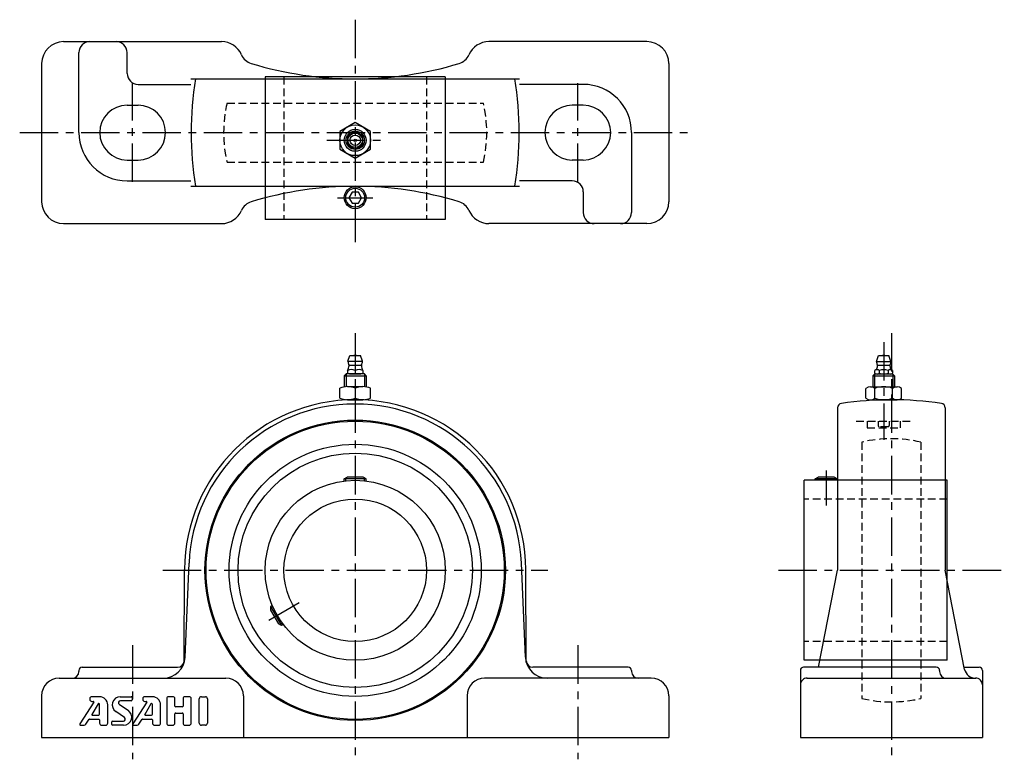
# Model space of a CAD drawing. Extents: x -153 to 296, y -10 to 327.
import ezdxf

# ---------------------------------------------------------------- set-up
doc = ezdxf.new("R2010")
doc.units = 0
doc.header["$LTSCALE"] = 14
doc.linetypes.add('CENTER', pattern=[2, 1.25, -0.25, 0.25, -0.25])
doc.linetypes.add('HIDDEN', pattern=[0.375, 0.25, -0.125])
doc.layers.get('0').update_dxf_attribs({"linetype": 'CONTINUOUS'})
for name, color, linetype in [('1', 3, 'CONTINUOUS'), ('CENTER', 1, 'CENTER'), ('HIDDEN', 3, 'HIDDEN')]:
    doc.layers.add(name, color=color, linetype=linetype)

msp = doc.modelspace()

# ---------------------------------------------------------------- linework, layer by layer
for p, q in [((-133, 317.34), (-61, 317.34)), ((133, 317.34), (61, 317.34)), ((-126, 275.84), (-126, 312.34)), ((-104, 302.84), (-104, 312.34)), ((-143, 307.34), (-143, 244.34)), ((143, 307.34), (143, 244.34)), ((-41.05, 301.24), (-41.05, 236.14)), ((41.05, 301.24), (-41.05, 301.24)), ((41.05, 301.24), (41.05, 236.14)), ((-99, 297.84), (-74.99, 297.84)), ((-74.99, 300.34), (74.99, 300.34)), ((104, 297.84), (74.99, 297.84)), ((-104, 288.34), (-99, 288.34)), ((104, 288.34), (99, 288.34)), ((-116.5, 275.84), (-116.5, 275.84)), ((-86.5, 275.84), (-86.5, 275.84)), ((86.5, 275.84), (86.5, 275.84)), ((116.5, 275.84), (116.5, 275.84)), ((126, 275.84), (126, 239.34)), ((-104, 263.34), (-99, 263.34)), ((104, 263.34), (99, 263.34)), ((-104, 253.84), (-74.99, 253.84)), ((99, 253.84), (74.99, 253.84)), ((-74.99, 251.34), (74.99, 251.34)), ((104, 248.84), (104, 239.34)), ((-133, 234.34), (-61, 234.34)), ((41.05, 236.14), (-41.05, 236.14)), ((133, 234.34), (61, 234.34)), ((-3.3, 171.54), (-2.4, 174.24)), ((-3.3, 171.54), (3.3, 171.54)), ((-2.4, 174.24), (2.4, 174.24)), ((3.3, 171.54), (2.4, 174.24)), ((237.7, 171.5), (238.6, 174.2)), ((237.7, 171.5), (244.3, 171.5)), ((238.6, 174.2), (243.4, 174.2)), ((244.3, 171.5), (243.4, 174.2)), ((-3.5, 167.37), (-3.5, 166.11)), ((-2.8, 169.79), (2.8, 169.79)), ((0, 167.37), (0, 166.11)), ((3.5, 167.37), (3.5, 166.11)), ((236.96, 166.07), (236.96, 167.33)), ((238.2, 169.75), (243.8, 169.75)), ((238.98, 167.33), (238.98, 166.07)), ((243.02, 167.33), (243.02, 166.07)), ((245.04, 167.33), (245.04, 166.07)), ((-5, 164.93), (-4.19, 165.74)), ((-5, 164.93), (5, 164.93)), ((-5, 164.93), (-5, 159.86)), ((-4.19, 165.74), (-4.19, 160)), ((4.19, 165.74), (-4.19, 165.74)), ((-1.75, 165.74), (1.75, 165.74)), ((5, 164.93), (4.19, 165.74)), ((4.19, 165.74), (4.19, 160)), ((5, 164.93), (5, 159.86)), ((236, 164.89), (236.81, 165.7)), ((236, 164.89), (246, 164.89)), ((236, 164.89), (236, 159.96)), ((245.19, 165.7), (236.81, 165.7)), ((236.81, 165.7), (236.81, 159.96)), ((244.03, 165.7), (237.97, 165.7)), ((245.19, 165.7), (245.19, 159.96)), ((246, 164.89), (245.19, 165.7)), ((246, 164.89), (246, 159.96)), ((-7.01, 154.78), (-7.01, 159.22)), ((-3.51, 160), (3.51, 160)), ((0, 159.22), (0, 154.78)), ((7.01, 154.78), (7.01, 159.22)), ((232.9, 154.74), (232.9, 159.18)), ((232.9, 154.74), (232.9, 159.18)), ((234.93, 159.96), (247.08, 159.96)), ((236.95, 154.74), (236.95, 159.18)), ((245.05, 154.74), (245.05, 159.18)), ((249.1, 154.74), (249.1, 159.18)), ((-3.51, 154), (3.51, 154)), ((234.93, 153.96), (247.08, 153.96)), ((220, 150.33), (220, 76.2)), ((269, 150.33), (269, 76.2)), ((-5, 117.9), (-3.61, 118.7)), ((5, 117.9), (-5, 117.9)), ((-5, 116.94), (-5, 117.9)), ((-4.3, 117.02), (-4.3, 118.3)), ((3.61, 118.7), (-3.61, 118.7)), ((5, 117.9), (3.61, 118.7)), ((4.3, 117.02), (4.3, 118.3)), ((5, 116.94), (5, 117.9)), ((204.8, 35.15), (204.8, 117.25)), ((269.9, 117.25), (204.8, 117.25)), ((209.8, 117.9), (211.19, 118.7)), ((219.8, 117.9), (209.8, 117.9)), ((209.8, 117.25), (209.8, 117.9)), ((210.5, 117.25), (210.5, 118.3)), ((218.41, 118.7), (211.19, 118.7)), ((219.8, 117.9), (218.41, 118.7)), ((219.1, 117.25), (219.1, 118.3)), ((219.8, 117.25), (219.8, 117.9)), ((269.9, 35.15), (269.9, 117.25)), ((-77.97, 34.99), (-77.8, 76.52)), ((-77.59, 36.58), (-75.77, 79.42)), ((77.59, 36.58), (75.77, 79.42)), ((77.97, 34.99), (77.8, 76.52)), ((211.28, 32), (220, 76.2)), ((277.91, 31.03), (269, 76.2)), ((-37.79, 60.16), (-38.61, 59.68)), ((-38.61, 59.68), (-33.61, 51.02)), ((-38.61, 59.68), (-38.61, 58.08)), ((-37.5, 59.51), (-38.61, 58.87)), ((-38.61, 58.08), (-35, 51.82)), ((-33.61, 51.02), (-35, 51.82)), ((-33.2, 52.06), (-34.31, 51.42)), ((-32.79, 51.5), (-33.61, 51.02)), ((-124.5, 32), (-80.97, 32)), ((124.5, 32), (80.97, 32)), ((265, 32), (204.5, 32)), ((269.9, 35.15), (204.8, 35.15)), ((277.89, 32), (284.5, 32)), ((-135, 27), (-59, 27)), ((-126, 30.5), (-126, 30)), ((135, 27), (59, 27)), ((126, 30.5), (126, 30)), ((203, 30.5), (203, 0)), ((206, 27), (283, 27)), ((266.5, 30.5), (266.5, 30)), ((286, 30.5), (286, 0)), ((-143, 19), (-143, 0)), ((-51, 19), (-51, 0)), ((51, 19), (51, 0)), ((143, 19), (143, 0)), ((-143, 0), (143, 0)), ((203, 0), (286, 0))]:
    msp.add_line(p, q)
for points in [[(0, 280.44), (-7.01, 276.39), (-7.01, 268.29), (0, 264.24), (7.01, 268.29), (7.01, 276.39)], [(-3.5, 270.32), (0, 268.3), (3.5, 270.32), (3.5, 274.36), (0, 276.38), (-3.5, 274.36)], [(-1.44, 248.64), (-2.89, 246.14), (-1.44, 243.64), (1.44, 243.64), (2.89, 246.14), (1.44, 248.64)]]:
    msp.add_lwpolyline(points, close=True)
for centre, radius in [((0, 272.34), 7.01), ((0, 272.34), 5), ((0, 272.34), 4.19), ((0, 272.34), 3.3), ((0, 272.34), 2.4), ((0, 272.34), 0.555), ((0, 246.14), 5), ((0, 246.14), 4.3), ((0, 76.2), 68.5), ((0, 76.2), 68), ((0, 76.2), 57.5), ((0, 76.2), 53.44), ((0, 76.2), 41.05), ((0, 76.2), 32.5)]:
    msp.add_circle(centre, radius)
for centre, radius, start, end in [((-133, 307.34), 10, 90, 180), ((-121, 312.34), 5, 90, 180), ((-109, 312.34), 5, 0, 90), ((-61, 307.34), 10, 23.4015, 90), ((61, 307.34), 10, 90, 156.5985), ((133, 307.34), 10, 0, 90), ((-45.4, 314.09), 7, 203.4015, 253.0813), ((45.4, 314.09), 7, 286.9187, 336.5985), ((0, 463.34), 163, 253.0813, 286.9187), ((-99, 302.84), 5, 180, 270), ((76.2, 275.84), 151, 170.6624, 189.3376), ((-76.2, 275.84), 151, 350.6624, 9.3376), ((104, 275.84), 22, 0, 90), ((-104, 275.84), 12.5, 90, 180), ((-99, 275.84), 12.5, 0, 90), ((99, 275.84), 12.5, 90, 180), ((104, 275.84), 12.5, 0, 90), ((-104, 275.84), 22, 180, 270), ((-104, 275.84), 12.5, 180, 270), ((-99, 275.84), 12.5, 270, 0), ((99, 275.84), 12.5, 180, 270), ((104, 275.84), 12.5, 270, 0), ((99, 248.84), 5, 0, 90), ((0, 88.34), 163, 73.0813, 106.9187), ((-133, 244.34), 10, 180, 270), ((-45.4, 237.59), 7, 106.9187, 156.5985), ((45.4, 237.59), 7, 23.4015, 73.0813), ((133, 244.34), 10, 270, 0), ((-61, 244.34), 10, 270, 336.5985), ((61, 244.34), 10, 203.4015, 270), ((109, 239.34), 5, 180, 270), ((121, 239.34), 5, 270, 0), ((0, 171.54), 3.3, 180, 208.0616), ((0, 172.75), 1.59, 69.555, 110.445), ((0, 171.54), 3.3, 331.9384, 0), ((241, 171.5), 3.3, 180, 208.0616), ((241, 172.71), 1.59, 69.555, 110.445), ((241, 171.5), 3.3, 331.9384, 0), ((-1.75, 163.42), 4.32, 66.1022, 113.8978), ((-8.79, 170.16), 6, 332.3723, 353.8983), ((-3.62, 169.61), 0.8, 353.8983, 28.0616), ((1.75, 163.42), 4.32, 66.1022, 113.8978), ((3.62, 169.61), 0.8, 151.9384, 186.1017), ((8.79, 170.16), 6, 186.1017, 207.6277), ((237.97, 166.14), 1.56, 49.7398, 130.2602), ((232.21, 170.12), 6, 336.1715, 353.8983), ((237.38, 169.57), 0.8, 353.8983, 28.0616), ((241, 162), 5.7, 69.2291, 110.7709), ((244.03, 166.14), 1.56, 49.7398, 130.2602), ((244.62, 169.57), 0.8, 151.9384, 186.1017), ((249.79, 170.12), 6, 186.1017, 203.8285), ((-1.75, 170.06), 4.32, 246.1022, 293.8978), ((1.75, 170.06), 4.32, 246.1022, 293.8978), ((237.97, 167.26), 1.56, 229.7398, 310.2602), ((241, 171.4), 5.7, 249.2291, 290.7709), ((244.03, 167.26), 1.56, 229.7398, 310.2602), ((-3.51, 151.72), 8.28, 64.9424, 115.0576), ((3.51, 151.72), 8.28, 64.9424, 115.0576), ((234.93, 156.94), 3.02, 47.8966, 132.1034), ((241, 149.05), 10.91, 68.2132, 111.7868), ((247.08, 156.94), 3.02, 47.8966, 132.1034), ((0, 76.2), 77.8, 0.2322, 179.7678), ((-3.51, 162.28), 8.28, 244.9424, 295.0576), ((3.51, 162.28), 8.28, 244.9424, 295.0576), ((244.5, 0), 154, 81.4874, 98.5126), ((234.93, 156.98), 3.02, 227.8966, 312.1034), ((241, 164.87), 10.91, 248.2132, 291.7868), ((247.08, 156.98), 3.02, 227.8966, 312.1034), ((0, 76.2), 75.84, 2.4357, 177.5643), ((222, 150.33), 2, 98.5126, 180), ((267, 150.33), 2, 0, 81.4874), ((-87.58, 37), 10, 270, 357.5643), ((87.58, 37), 10, 182.4357, 270), ((-124.5, 30.5), 1.5, 90, 180), ((-80.97, 35), 3, 270, 359.7678), ((80.97, 35), 3, 180.2322, 270), ((124.5, 30.5), 1.5, 0, 90), ((204.5, 30.5), 1.5, 90, 180), ((265, 30.5), 1.5, 0, 90), ((284.5, 30.5), 1.5, 0, 90), ((-135, 19), 8, 90, 180), ((-129, 30), 3, 270, 0), ((-59, 19), 8, 0, 90), ((59, 19), 8, 90, 180), ((129, 30), 3, 180, 270), ((135, 19), 8, 0, 90), ((206, 24), 3, 88.6828, 180), ((269.5, 30), 3, 180, 270), ((282.82, 32), 5, 191.1594, 271.3172), ((283, 24), 3, 0, 91.3172)]:
    msp.add_arc(centre, radius, start, end)
at = {"layer": '1'}
for p, q in [((-116.59, 18.55), (-120.1, 18.55)), ((-107.11, 18.55), (-102.1, 18.55)), ((-101.73, 18.18), (-101.73, 17.07)), ((-92.45, 18.55), (-95.96, 18.55)), ((-83.16, 18.55), (-85.02, 18.55)), ((-75.73, 18.55), (-77.59, 18.55)), ((-70.16, 18.55), (-68.3, 18.55)), ((-119.16, 16.11), (-125.51, 6.12)), ((-121.03, 17.63), (-121.03, 17.33)), ((-117.28, 15.23), (-120.13, 10.48)), ((-120.1, 16.39), (-119.31, 16.39)), ((-116.59, 10.57), (-116.59, 15.04)), ((-112.87, 6.48), (-112.87, 14.84)), ((-107.54, 14.99), (-103.58, 12.36)), ((-102.1, 16.69), (-107.02, 16.69)), ((-95.01, 16.11), (-101.37, 6.12)), ((-96.88, 17.62), (-96.88, 17.32)), ((-93.14, 15.23), (-95.99, 10.48)), ((-95.96, 16.39), (-95.17, 16.39)), ((-92.45, 10.57), (-92.45, 15.04)), ((-88.73, 6.48), (-88.73, 14.84)), ((-85.95, 17.62), (-85.95, 6.48)), ((-82.23, 14.28), (-82.23, 17.62)), ((-78.89, 13.91), (-81.86, 13.91)), ((-78.52, 17.62), (-78.52, 14.28)), ((-74.8, 6.48), (-74.8, 17.62)), ((-71.09, 6.48), (-71.09, 17.62)), ((-67.37, 17.62), (-67.37, 6.48)), ((-119.97, 10.19), (-116.96, 10.19)), ((-105.21, 9.11), (-109.17, 11.75)), ((-95.83, 10.19), (-92.82, 10.19)), ((-82.23, 6.48), (-82.23, 10.75)), ((-81.86, 11.12), (-78.89, 11.12)), ((-78.52, 10.75), (-78.52, 6.48)), ((-125.2, 5.55), (-123.59, 5.55)), ((-122.81, 5.96), (-121.29, 8.25)), ((-121.13, 8.34), (-116.96, 8.34)), ((-116.59, 7.97), (-116.59, 6.48)), ((-115.66, 5.55), (-113.8, 5.55)), ((-111.02, 5.92), (-111.02, 7.04)), ((-110.65, 7.41), (-105.73, 7.41)), ((-105.64, 5.55), (-110.65, 5.55)), ((-101.05, 5.55), (-99.44, 5.55)), ((-98.67, 5.96), (-97.14, 8.25)), ((-96.99, 8.34), (-92.82, 8.34)), ((-92.45, 7.97), (-92.45, 6.48)), ((-91.52, 5.55), (-89.66, 5.55)), ((-85.02, 5.55), (-83.16, 5.55)), ((-77.59, 5.55), (-75.73, 5.55)), ((-68.3, 5.55), (-70.16, 5.55))]:
    msp.add_line(p, q, dxfattribs=at)
for centre, radius, start, end in [((-120.1, 17.62), 0.929, 90, 180), ((-116.59, 14.84), 3.71, 0, 90), ((-107.11, 14.84), 3.71, 90, 236.3099), ((-102.1, 18.18), 0.371, 0, 90), ((-95.96, 17.62), 0.929, 90, 180), ((-92.45, 14.84), 3.71, 0, 90), ((-85.02, 17.62), 0.929, 90, 180), ((-83.16, 17.62), 0.929, 0, 90), ((-77.59, 17.62), 0.929, 90, 180), ((-75.73, 17.62), 0.929, 0, 90), ((-70.16, 17.62), 0.929, 90, 180), ((-68.3, 17.62), 0.929, 0, 90), ((-120.1, 17.32), 0.929, 180, 270), ((-119.31, 16.21), 0.186, 327.5288, 90), ((-116.96, 15.04), 0.371, 0, 149.0362), ((-107.02, 15.77), 0.929, 90, 236.3099), ((-102.1, 17.07), 0.371, 270, 0), ((-95.96, 17.32), 0.929, 180, 270), ((-95.17, 16.21), 0.186, 327.5288, 90), ((-92.82, 15.04), 0.371, 0, 149.0362), ((-81.86, 14.28), 0.371, 180, 270), ((-78.89, 14.28), 0.371, 270, 0), ((-119.97, 10.38), 0.186, 149.0362, 270), ((-116.96, 10.57), 0.371, 270, 0), ((-105.73, 8.34), 0.929, 270, 56.3099), ((-105.64, 9.27), 3.71, 270, 56.3099), ((-95.83, 10.38), 0.186, 149.0362, 270), ((-92.82, 10.57), 0.371, 270, 0), ((-81.86, 10.75), 0.371, 90, 180), ((-78.89, 10.75), 0.371, 0, 90), ((-125.2, 5.92), 0.371, 147.5288, 270), ((-123.59, 6.48), 0.929, 270, 326.3099), ((-121.13, 8.15), 0.186, 90, 146.3099), ((-116.96, 7.97), 0.371, 0, 90), ((-115.66, 6.48), 0.929, 180, 270), ((-113.8, 6.48), 0.929, 270, 0), ((-110.65, 7.04), 0.371, 90, 180), ((-110.65, 5.92), 0.371, 180, 270), ((-101.05, 5.92), 0.371, 147.5288, 270), ((-99.44, 6.48), 0.929, 270, 326.3099), ((-96.99, 8.15), 0.186, 90, 146.3099), ((-92.82, 7.97), 0.371, 0, 90), ((-91.52, 6.48), 0.929, 180, 270), ((-89.66, 6.48), 0.929, 270, 0), ((-85.02, 6.48), 0.929, 180, 270), ((-83.16, 6.48), 0.929, 270, 0), ((-77.59, 6.48), 0.929, 180, 270), ((-75.73, 6.48), 0.929, 270, 0), ((-70.16, 6.48), 0.929, 180, 270), ((-68.3, 6.48), 0.929, 270, 0)]:
    msp.add_arc(centre, radius, start, end, dxfattribs=at)
at = {"layer": 'CENTER'}
for p, q in [((0, 327.34), (0, 224.34)), ((-101.5, 253.34), (-101.5, 298.34)), ((101.5, 253.34), (101.5, 298.34)), ((-153, 275.84), (153, 275.84)), ((-13.01, 272.34), (13.01, 272.34)), ((-8, 246.14), (8, 246.14)), ((0, 184.34), (0, -10)), ((244.5, 184.34), (244.5, -10)), ((241, 180.3), (241, 135.7)), ((214.8, 121.7), (214.8, 105.7)), ((-87.8, 76.2), (87.8, 76.2)), ((193, 76.2), (296, 76.2)), ((-39.4, 53.45), (-25.55, 61.45)), ((-101.5, 42), (-101.5, -10)), ((101.5, 42), (101.5, -10))]:
    msp.add_line(p, q, dxfattribs=at)
at = {"layer": 'HIDDEN'}
for p, q in [((-32.5, 301.24), (-32.5, 236.14)), ((32.5, 301.24), (32.5, 236.14)), ((-58.46, 289.34), (58.46, 289.34)), ((-58.46, 262.34), (58.46, 262.34)), ((228.5, 144.2), (253.5, 144.2)), ((233.5, 144.2), (233.5, 141.2)), ((238.5, 144.2), (238.5, 142.2)), ((243.5, 144.2), (243.5, 142.2)), ((248.5, 144.2), (248.5, 141.2)), ((233.5, 141.2), (248.5, 141.2)), ((243, 141.7), (239, 141.7)), ((231, 134.66), (231, 17.74)), ((258, 134.66), (258, 17.74)), ((269.9, 108.7), (204.8, 108.7)), ((269.9, 43.7), (204.8, 43.7))]:
    msp.add_line(p, q, dxfattribs=at)
for centre, radius, start, end in [((0, 275.84), 60, 166.9971, 193.0029), ((0, 275.84), 60, 346.9971, 13.0029), ((239, 142.2), 0.5, 180, 270), ((243, 142.2), 0.5, 270, 0), ((244.5, 76.2), 60, 76.9971, 103.0029), ((244.5, 76.2), 60, 256.9971, 283.0029)]:
    msp.add_arc(centre, radius, start, end, dxfattribs=at)

doc.saveas('drawing.dxf')
